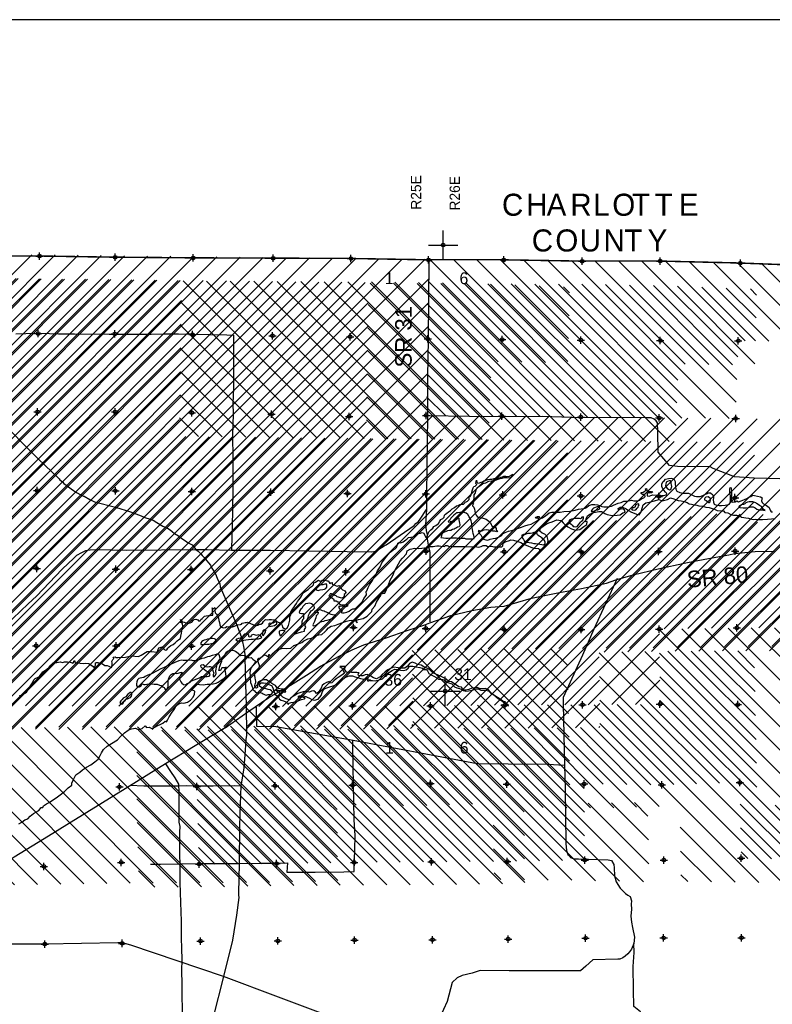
# Model space of a CAD drawing. Extents: x 117150 to 394350, y 704317 to 934578.
# Tile 10 of 12: x 223662 to 274825, y 835396 to 902317. Entities that reach past the tile are written whole.
import ezdxf

# ---------------------------------------------------------------- set-up
doc = ezdxf.new("R2010")
doc.units = 0
doc.header["$LTSCALE"] = 2000
doc.header["$PDMODE"] = 34
doc.header["$PDSIZE"] = 250
doc.linetypes.add('PHANTOM', pattern=[0])
doc.layers.get('0').update_dxf_attribs({"linetype": 'CONTINUOUS'})
for name, color, linetype in [('52', 2, 'CONTINUOUS'), ('BORDER', 1, 'CONTINUOUS'), ('CONMAP87', 6, 'CONTINUOUS'), ('CONMAP88', 3, 'CONTINUOUS'), ('COUNTY', 15, 'PHANTOM'), ('ROADS', 9, 'CONTINUOUS'), ('SEC', 2, 'CONTINUOUS'), ('TEXT', 7, 'CONTINUOUS'), ('WATER', 4, 'CONTINUOUS')]:
    doc.layers.add(name, color=color, linetype=linetype)

# ---------------------------------------------------------------- blocks, each defined once
blk = doc.blocks.new('TICK')
at = {"color": 0}
for points in [[(500, 0), (500, 1000)], [(0, 500), (1000, 500)]]:
    blk.add_lwpolyline(points, dxfattribs=at)
blk.add_point((500, 500), dxfattribs=at)
blk = doc.blocks.new('*X')
at = {"color": 0}
for p, q in [((197908, 854987), (229211, 886290)), ((197910, 835897), (248081, 886068)), ((197920, 856590), (227638, 886308)), ((197931, 858192), (226066, 886327)), ((197943, 859794), (224493, 886345)), ((197975, 837553), (246508, 886087)), ((197995, 853483), (230783, 886271)), ((198040, 839209), (244936, 886105)), ((198105, 840865), (243363, 886123)), ((198115, 852012), (232356, 886253)), ((198170, 842521), (241791, 886142)), ((198226, 844168), (240218, 886160)), ((198234, 850540), (233928, 886234)), ((198265, 845798), (238646, 886179)), ((198303, 847427), (237073, 886197)), ((198342, 849057), (235501, 886216)), ((209194, 845590), (249653, 886050)), ((216510, 851315), (251226, 886031)), ((262255, 875303), (251565, 885993)), ((263863, 875286), (253164, 885985)), ((265470, 875270), (254764, 885976)), ((267077, 875254), (256364, 885967)), ((268680, 875242), (257964, 885958)), ((270282, 875231), (259564, 885949)), ((271885, 875219), (261163, 885941)), ((272372, 876323), (262763, 885932)), ((272424, 877862), (264363, 885923)), ((272477, 879400), (265963, 885914)), ((272981, 880486), (267569, 885898)), ((274592, 880467), (269200, 885859)), ((276202, 880448), (270830, 885820)), ((277725, 880515), (272460, 885781)), ((277762, 882070), (274110, 885722)), ((277798, 883625), (275764, 885659)), ((277835, 885179), (277417, 885597)), ((222466, 855680), (251458, 884672)), ((260646, 875321), (251431, 884536)), ((224053, 855677), (251434, 883057)), ((259036, 875340), (251418, 882958)), ((225641, 855673), (251410, 881442)), ((257426, 875359), (251404, 881381)), ((227228, 855669), (251382, 879823)), ((255817, 875377), (251381, 879813)), ((228815, 855666), (251349, 878199)), ((254209, 875394), (251350, 878253)), ((252602, 875410), (251319, 876693)), ((230403, 855662), (251317, 876576)), ((231990, 855658), (251751, 875419)), ((233577, 855655), (253326, 875403)), ((235165, 855651), (254900, 875386)), ((236752, 855647), (256475, 875370)), ((238339, 855644), (258047, 875352)), ((239927, 855640), (259620, 875333)), ((241519, 855641), (261192, 875315)), ((243125, 855656), (262766, 875298)), ((244730, 855670), (264341, 875282)), ((246335, 855684), (265916, 875265)), ((247925, 855683), (267492, 875250)), ((249515, 855682), (269072, 875239)), ((251105, 855681), (270652, 875228)), ((252710, 855695), (272231, 875217)), ((254321, 855716), (273804, 875199)), ((255933, 855736), (275377, 875180)), ((257534, 855746), (276949, 875162)), ((259127, 855748), (277685, 874307)), ((260719, 855749), (277684, 872714)), ((267466, 860905), (277683, 871122)), ((277106, 861000), (286091, 869985)), ((278709, 861011), (287851, 870154)), ((280314, 861026), (289434, 870146)), ((281920, 861040), (290998, 870118)), ((283528, 861057), (292561, 870090)), ((285140, 861079), (294137, 870075)), ((286753, 861100), (295729, 870076)), ((288365, 861121), (297321, 870078)), ((289972, 861138), (298912, 870077)), ((291580, 861154), (300466, 870040)), ((269081, 860930), (277891, 869739)), ((270697, 860954), (279463, 869721)), ((272312, 860979), (281035, 869702)), ((273911, 860987), (282607, 869683)), ((275509, 860993), (284331, 869816)), ((282851, 845161), (267143, 860869)), ((277863, 851740), (268679, 860924)), ((277833, 853361), (270247, 860947)), ((277803, 854982), (271814, 860971)), ((277772, 856604), (273392, 860985)), ((277739, 858228), (274976, 860991)), ((277706, 859852), (276560, 860998)), ((262314, 855753), (267146, 860585)), ((281228, 845193), (267158, 859263)), ((263917, 855765), (267160, 859009)), ((265519, 855777), (267175, 857432)), ((279605, 845225), (267173, 857657)), ((277982, 845257), (267188, 856051)), ((246376, 845043), (235822, 855598)), ((247956, 845055), (237401, 855610)), ((249535, 845066), (238980, 855622)), ((251114, 845078), (240559, 855634)), ((252697, 845086), (242136, 855647)), ((254281, 845093), (243713, 855661)), ((255865, 845100), (245290, 855676)), ((257441, 845116), (246872, 855684)), ((259003, 845144), (248464, 855683)), ((260565, 845173), (250056, 855682)), ((262080, 845249), (251648, 855682)), ((262066, 846855), (253219, 855702)), ((262051, 848460), (254789, 855722)), ((262036, 850066), (256360, 855742)), ((263331, 850362), (257946, 855747)), ((264944, 850341), (259536, 855748)), ((266556, 850319), (261125, 855750)), ((268133, 850333), (262710, 855756)), ((269679, 850378), (264289, 855768)), ((271225, 850424), (265869, 855779)), ((267122, 855789), (267190, 855856)), ((244809, 845019), (235699, 854129)), ((243242, 844995), (235702, 852535)), ((241675, 844971), (235706, 850941)), ((283216, 846387), (279102, 850501)), ((283190, 848004), (280674, 850520)), ((283163, 849622), (282246, 850539)), ((240100, 844955), (235732, 849324)), ((276372, 845276), (272641, 849007)), ((238520, 844944), (235777, 847687)), ((274762, 845295), (272669, 847388)), ((236941, 844932), (235823, 846050)), ((273152, 845314), (272698, 845769))]:
    blk.add_line(p, q, dxfattribs=at)

msp = doc.modelspace()

# ---------------------------------------------------------------- linework, layer by layer
at = {"layer": 'BORDER', "color": 0}
msp.add_lwpolyline([(117150, 704317), (394350, 704317), (394350, 902317), (117150, 902317)], close=True, dxfattribs=at)
at = {"layer": 'COUNTY', "color": 0, "const_width": 100}
msp.add_lwpolyline([(277594, 885590), (272402, 885786), (266950, 885917), (261647, 885912), (256329, 886000), (251194, 886003), (245934, 886091), (240641, 886112), (235204, 886133), (229902, 886179), (224751, 886258), (219114, 886255)], dxfattribs=at)
at = {"layer": 'ROADS', "color": 0}
for points in [[(251483, 885978), (251426, 880574), (251374, 878070), (251389, 876729), (251387, 875388), (251314, 870093), (251306, 869037), (251257, 867990), (251296, 867596), (251361, 867311), (251343, 867152), (251463, 866489), (251529, 866229), (251536, 866086), (251543, 865860), (251551, 861386)], [(223406, 880970), (224084, 880999), (225073, 881008), (226296, 880958), (227377, 880975), (229740, 880940), (230193, 880937), (231408, 880953), (232598, 880953), (233436, 880955), (234458, 880956), (235480, 880948), (237743, 880907), (238203, 880886), (238197, 879981), (238193, 877292), (238144, 876236), (238172, 875532), (238136, 874058), (238158, 872524), (238148, 872281), (238159, 870287), (238133, 869063), (238115, 867832), (238094, 867187), (238071, 866307)], [(276217, 871078), (273586, 871156), (272246, 871242), (270809, 871814), (270609, 871916), (268380, 871941), (267836, 872021), (267072, 872923), (267041, 874298), (267012, 874909), (266921, 875061), (266804, 875171), (266595, 875256), (266310, 875258), (265439, 875290), (261861, 875267), (259189, 875345), (256499, 875324), (254228, 875349), (251387, 875388)], [(222152, 875237), (224896, 872501), (226344, 871108), (226385, 871049), (226477, 870973), (226577, 870905), (226669, 870804), (227318, 870322), (227535, 870178), (227811, 870025), (227994, 869931), (228053, 869922), (228428, 869702), (228754, 869557), (230176, 869194), (231196, 868868), (231555, 868723), (231923, 868603), (232173, 868493), (232532, 868364), (232725, 868296), (232992, 868135), (233384, 867905), (233718, 867752), (233893, 867642), (234018, 867524), (234193, 867405), (234468, 867244), (234693, 867049), (234935, 866897), (235110, 866753), (235377, 866625), (235626, 866297), (235784, 866187), (235976, 866018), (236075, 865908), (236192, 865765), (236283, 865647), (236391, 865529), (236499, 865394), (236623, 865242), (236689, 865116), (236764, 864964), (236946, 864695), (237020, 864552), (237119, 864300), (237259, 864005), (237299, 863771), (238436, 861114), (238740, 860333), (238789, 860148), (238902, 859611), (238975, 859166), (238973, 858957), (239010, 857164), (239038, 856460), (239058, 855672), (239054, 855169), (239072, 854272), (239076, 853686), (239041, 853393), (238993, 852673), (238900, 851450), (238690, 850237), (238618, 848352), (238603, 847439), (238584, 844975), (238544, 842948), (238543, 842814), (238550, 842663), (238407, 841457), (238118, 839759), (237513, 837291), (236814, 834515)], [(221617, 860129), (224233, 862615), (224815, 863130), (226555, 864977), (227332, 865725), (227551, 865917), (227888, 866107), (228165, 866230), (228459, 866278), (228828, 866309), (230956, 866268), (235626, 866297), (236411, 866303), (238070, 866257), (240718, 866254), (245921, 866165), (247605, 866152), (247840, 866184), (248076, 866333), (248371, 866507), (248564, 866631), (250476, 867932), (250603, 868065), (250780, 868207), (250890, 868365), (251306, 869037)], [(237622, 854183), (239166, 855265), (240609, 856258), (241881, 856976), (243170, 857761), (244114, 858373), (245386, 859049), (246253, 859494), (247053, 859839), (248574, 860303), (249995, 860802), (251206, 861185), (251542, 861333), (252980, 861831), (254408, 862154), (255684, 862394), (256598, 862461), (258456, 862990), (260362, 863384), (261848, 863655), (263544, 864017), (264192, 864246), (265377, 864588), (267065, 864984), (268947, 865411), (270231, 865651), (271868, 865955), (272255, 866027), (273656, 866183), (274947, 866188)], [(264269, 864348), (262683, 860890), (261932, 859119), (260612, 856247), (260600, 855803), (260703, 851654), (260741, 850045), (260797, 846325), (260844, 845855), (260934, 845578), (261009, 845502), (261117, 845375), (261326, 845282), (261661, 845279), (263663, 845214), (263897, 845170), (264054, 844892), (264078, 844683), (264107, 844138), (264221, 843726), (264486, 843280), (264852, 842934), (264994, 842816), (265161, 842714), (265242, 842437), (265241, 842202), (265246, 841867), (265209, 841381), (265256, 840970), (265321, 840610), (265450, 839963), (265413, 839536), (265259, 839144), (265116, 838952), (265006, 838836), (264820, 838678), (264668, 838545), (264450, 838454), (264324, 838455), (262631, 838409), (262159, 837994), (261796, 837678), (256928, 837681), (254959, 837688), (254421, 837524), (253733, 837345), (253397, 837197), (253051, 836881), (252714, 835576), (252228, 834499)], [(239735, 855600), (239750, 854292), (241065, 854274), (246321, 853355), (251625, 852360), (254763, 851766), (256858, 851734), (259564, 851722), (260703, 851654)], [(237622, 854183), (235585, 852966), (233565, 851733), (231116, 850226), (225316, 846641), (223287, 845391), (221561, 844264), (220072, 843395), (217041, 841524), (216326, 841043), (215770, 840754), (215451, 840564), (214869, 840166), (214735, 840100)], [(232550, 844913), (232558, 844913), (233229, 844924), (234553, 844940), (235885, 844972), (238583, 844969), (240033, 845000), (241114, 844984), (241860, 845012), (241830, 844383), (243163, 844382), (243758, 844386), (245702, 844397), (246406, 844433), (246442, 845933), (246457, 846855), (246390, 847953), (246382, 849143), (246349, 850291), (246325, 851607), (246318, 852923), (246312, 853308)], [(233565, 851733), (233912, 851229), (234219, 850783), (234450, 850362), (234458, 850253), (234480, 849918), (234471, 849734), (234473, 848896), (234486, 848460), (234473, 847781), (234538, 847479), (234518, 847085), (234524, 846784), (234524, 845543), (234553, 844948), (234543, 843675), (234600, 842325), (234641, 841051), (234632, 840959), (234631, 839710), (234654, 839392), (234679, 838235), (234668, 837867), (234684, 836593), (234710, 834447)], [(231165, 850293), (232103, 850254), (232489, 850251), (233293, 850245), (234458, 850236), (235028, 850257), (235773, 850252), (236804, 850244), (238254, 850259), (238681, 850239)], [(245084, 834470), (244800, 834598), (244524, 834667), (241248, 835881), (237513, 837291), (231228, 839408), (230651, 839571), (230341, 839565), (225405, 839493), (222791, 839495), (220177, 839481), (218911, 839441), (218911, 839441), (217219, 839445), (216196, 839402), (215258, 839401), (214839, 839395)], [(266978, 817549), (267008, 818736), (267080, 820578), (266993, 821233), (266813, 824024), (266359, 829332), (266295, 830559), (265887, 834564), (265864, 834891), (265414, 835238), (265389, 836378), (265368, 837970), (265442, 838916), (265413, 839536)]]:
    msp.add_lwpolyline(points, dxfattribs=at)
at = {"layer": 'SEC', "color": 0}
for p in [(225001, 886249), (230152, 886170), (235454, 886124), (240890, 886102), (246184, 886082), (251444, 885994), (256579, 885991), (261897, 885903), (267199, 885907), (272652, 885777), (224922, 880980), (230132, 880960), (235409, 880914), (240845, 880834), (246121, 880763), (251398, 880625), (256457, 880572), (261809, 880543), (267212, 880513), (272514, 880492), (224876, 875662), (230161, 875658), (235371, 875604), (240790, 875515), (246058, 875352), (251294, 875424), (256445, 875370), (261805, 875307), (267141, 875253), (272334, 875216), (224855, 870309), (230165, 870297), (235367, 870251), (240744, 870197), (245946, 870118), (251281, 870088), (256508, 870018), (261809, 869947), (267111, 869917), (272288, 869830), (251302, 866189), (256589, 866152), (261842, 866140), (267087, 866162), (272291, 866201), (224817, 865024), (230203, 864961), (235329, 864949), (240690, 864861), (245841, 864799), (246348, 861013), (251266, 860944), (256586, 860874), (261830, 860862), (267143, 860900), (272422, 860981), (224780, 859764), (230225, 859759), (235334, 859739), (246285, 855685), (251589, 855681), (256658, 855746), (261928, 855751), (267190, 855789), (272485, 855769), (241065, 855637), (251586, 850402), (256788, 850366), (262033, 850379), (267320, 850309), (272616, 850464), (230437, 850174), (235707, 850204), (241019, 850250), (246281, 850289), (230568, 845045), (241116, 844963), (246395, 845043), (251649, 845082), (256810, 845104), (262081, 845201), (267443, 845197), (272705, 845320), (225305, 844772), (235855, 844924), (235952, 839696), (241205, 839709), (246425, 839765), (251729, 839786), (256874, 839825), (262136, 839897), (267439, 839910), (272735, 839915), (225377, 839493), (230631, 839540)]:
    msp.add_point(p, dxfattribs=at)
at = {"layer": 'WATER', "color": 0}
for points in [[(233364, 859703), (233414, 859611), (233488, 859518), (233597, 859467), (233664, 859492), (233732, 859600), (233816, 859700), (233926, 859791), (234093, 859841), (234237, 859974), (234372, 860107), (234481, 860181), (234590, 860264), (234616, 860423), (234668, 860624), (234694, 860791), (234737, 860992), (234755, 861126), (234739, 861235), (234714, 861310), (234664, 861327), (234572, 861336), (234573, 861420), (234631, 861420), (234607, 861470), (234599, 861546), (234698, 861386), (234840, 861360), (234966, 861334), (235066, 861308), (235150, 861307), (235251, 861324), (235360, 861373), (235452, 861473), (235528, 861539), (235637, 861572), (235763, 861538), (235821, 861462), (235921, 861470), (235981, 861553), (236073, 861628), (236149, 861711), (236233, 861778), (236334, 861810), (236493, 861826), (236602, 861825), (236669, 861842), (236786, 861849), (236787, 861933), (236771, 862076), (236764, 862176), (236764, 862260), (236756, 862352), (236823, 862276), (236932, 862376), (236957, 862309), (236931, 862192), (236955, 862007), (237030, 861915), (237104, 861797), (237179, 861637), (237203, 861478), (237244, 861352), (237276, 861193), (237309, 861084), (237292, 860992), (237409, 861033), (237501, 860990), (237644, 861015), (237753, 861064), (237937, 861046), (238121, 861053), (238255, 861086), (238365, 861152), (238499, 861185), (238675, 861209), (238734, 861234), (238776, 861309), (238893, 861333), (238994, 861349), (239086, 861348), (239145, 861373), (239253, 861314), (239362, 861271), (239504, 861220), (239612, 861161), (239755, 861143), (239855, 861176), (239939, 861226), (240065, 861233), (240158, 861291), (240226, 861425), (240293, 861483), (240369, 861541), (240494, 861532), (240620, 861539), (240771, 861547), (240913, 861537), (241038, 861528), (241096, 861427), (241230, 861376), (241372, 861317), (241464, 861241), (241497, 861148), (241538, 861039), (241613, 860963), (241729, 860904), (241847, 860995), (241932, 861145), (241992, 861313), (242018, 861497), (242036, 861622), (242036, 861748), (242087, 861865), (242096, 861940), (242089, 862082), (242182, 862232), (242292, 862357), (242368, 862482), (242478, 862641), (242554, 862774), (242664, 862916), (242765, 863066), (242833, 863183), (242935, 863366), (243095, 863483), (243271, 863599), (243440, 863757), (243574, 863839), (243642, 863914), (243651, 864032), (243760, 864098), (243853, 864156), (243971, 864222), (244037, 864171), (244129, 864154), (244213, 864220), (244414, 864219), (244556, 864185), (244665, 864167), (244690, 864058), (244748, 863999), (244823, 864032), (244899, 864057), (244898, 863956), (245015, 863905), (245074, 863880), (245166, 863846), (245241, 863812), (245375, 863853), (245467, 863768), (245533, 863626), (245599, 863566), (245666, 863533), (245775, 863498), (245824, 863389), (245807, 863314), (245723, 863256), (245714, 863147), (245646, 863047), (245554, 863006), (245462, 863023), (245328, 863066), (245253, 863100), (245186, 863150), (245119, 863184), (245019, 863227), (244910, 863261), (244861, 863303), (244768, 863287), (244726, 863195), (244675, 863137), (244767, 863086), (244884, 863018), (244984, 862951), (245008, 862884), (245025, 862817), (245184, 862816), (245292, 862756), (245334, 862764), (245351, 862697), (245400, 862605), (245475, 862579), (245551, 862553), (245693, 862544), (245802, 862560), (245869, 862560), (245919, 862568), (245978, 862526), (245935, 862450), (245826, 862409), (245659, 862436), (245567, 862453), (245449, 862445), (245382, 862454), (245357, 862429), (245365, 862345), (245415, 862261), (245473, 862202), (245531, 862177), (245581, 862126), (245548, 862085), (245522, 862034), (245614, 861992), (245731, 862000), (245891, 862040), (246050, 862123), (246168, 862198), (246302, 862272), (246436, 862280), (246554, 862363), (246664, 862471), (246832, 862629), (246959, 862779), (247052, 862979), (247137, 863096), (247247, 863221), (247215, 863455), (247265, 863497), (247351, 863731), (247452, 863914), (247638, 864198), (247732, 864381), (247892, 864632), (247978, 864866), (248164, 865124), (248274, 865399), (248452, 865641), (248629, 865866), (248840, 866116), (249025, 866265), (249185, 866357), (249286, 866440), (249346, 866640), (249372, 866741), (249464, 866782), (249581, 866756), (249741, 866830), (249918, 866955), (249977, 867013), (250086, 867121), (250254, 867153), (250413, 867177), (250573, 867269), (250657, 867360), (250699, 867418), (250767, 867426), (250900, 867417), (251018, 867458), (251127, 867424), (251209, 867256), (251242, 867164), (251317, 867121), (251377, 867230), (251402, 867338), (251471, 867514), (251622, 867647), (251757, 867755), (251816, 867863), (251959, 867938), (252127, 868079), (252221, 868237), (252288, 868337), (252431, 868404), (252516, 868512), (252550, 868646), (252617, 868704), (252710, 868770), (252819, 868878), (252937, 868953), (253072, 869069), (253215, 869152), (253350, 869268), (253467, 869309), (253593, 869367), (253736, 869400), (253836, 869382), (253929, 869474), (253937, 869516), (254021, 869557), (254114, 869598), (254207, 869698), (254207, 869790), (254149, 869858), (254275, 869899), (254343, 870024), (254403, 870199), (254445, 870358), (254488, 870509), (254531, 870584), (254615, 870617), (254674, 870658), (254733, 870716), (254674, 870800), (254700, 870918), (254709, 871010), (254742, 870875), (254809, 870825), (254926, 870849), (255035, 870873), (255119, 870906), (255203, 870964), (255329, 871006), (255488, 871055), (255614, 871079), (255765, 871095), (255924, 871136), (256109, 871151), (256251, 871167), (256377, 871225), (256478, 871249), (256570, 871299), (256713, 871298), (256863, 871263), (256964, 871296), (257040, 871338), (257157, 871429), (257089, 871228), (256955, 871146), (256804, 871180), (256662, 871181), (256570, 871190), (256435, 871141), (256293, 871108), (256158, 871059), (255949, 870985), (255731, 870944), (255521, 870937), (255319, 870821), (255143, 870764), (255009, 870664), (254874, 870573), (254739, 870473), (254663, 870332), (254620, 870156), (254535, 870014), (254543, 869872), (254534, 869755), (254482, 869613), (254465, 869521), (254515, 869453), (254456, 869395), (254438, 869286), (254530, 869185), (254579, 869051), (254603, 868917), (254628, 868774), (254685, 868631), (254768, 868547), (254869, 868488), (255011, 868453), (255094, 868461), (255379, 868359), (255562, 868240), (255662, 868131), (255720, 868013), (255761, 867921), (255878, 867845), (256011, 867802), (256053, 867735), (256044, 867668), (256085, 867617), (256135, 867575), (256102, 867517), (255951, 867551), (255809, 867544), (255666, 867578), (255533, 867621), (255374, 867639), (255223, 867623), (255147, 867590), (255072, 867549), (254996, 867549), (254921, 867566), (254879, 867609), (254821, 867567), (254912, 867391), (255020, 867298), (255111, 867130), (255202, 867003), (255344, 866969), (255486, 866951), (255638, 867001), (255839, 867049), (256032, 867082), (256216, 867156), (256401, 867247), (256536, 867388), (256662, 867471), (256897, 867562), (257124, 867610), (257359, 867701), (257577, 867758), (257770, 867832), (258005, 867906), (258232, 867980), (258433, 868037), (258601, 868112), (258752, 868203), (258870, 868269), (258937, 868335), (258930, 868428), (258838, 868428), (258737, 868446), (258771, 868512), (258872, 868562), (258981, 868553), (258988, 868452), (259013, 868410), (259089, 868410), (259198, 868459), (259332, 868551), (259526, 868692), (259661, 868800), (259845, 868840), (260138, 868855), (260406, 868853), (260649, 868885), (261060, 868924), (261429, 868989), (261655, 869038), (261823, 869062), (261982, 869094), (262100, 869110), (262201, 869168), (262352, 869309), (262545, 869367), (262771, 869365), (262939, 869339), (263072, 869305), (263231, 869228), (263365, 869202), (263557, 869218), (263700, 869217), (263884, 869249), (264019, 869315), (264178, 869389), (264346, 869455), (264539, 869513), (264732, 869587), (264942, 869602), (265160, 869634), (265244, 869659), (265419, 869607), (265629, 869623), (265805, 869663), (265956, 869771), (266091, 869829), (266192, 869904), (266159, 870038), (266092, 870055), (266000, 870047), (265900, 870107), (265917, 870182), (266051, 870198), (266169, 870264), (266228, 870331), (266212, 870423), (266279, 870456), (266303, 870347), (266303, 870288), (266378, 870246), (266487, 870245), (266604, 870261), (266704, 870219), (266604, 870161), (266461, 870145), (266394, 870154), (266319, 870129), (266310, 870029), (266326, 869945), (266451, 869935), (266561, 869985), (266712, 870017), (267021, 869990), (267172, 869964), (267297, 869972), (267448, 869987), (267608, 870020), (267658, 870120), (267567, 870204), (267459, 870331), (267384, 870423), (267310, 870583), (267319, 870759), (267387, 870901), (267463, 870976), (267573, 871092), (267757, 871141), (267958, 871148), (268126, 871105), (268225, 870920), (268224, 870744), (268239, 870577), (268263, 870418), (268329, 870275), (268538, 870181), (268764, 870146), (268890, 870137), (269132, 870135), (269316, 870042), (269525, 869924), (269675, 869914), (269910, 869904), (270103, 869987), (270246, 870044), (270397, 870119), (270473, 870168), (270615, 870151), (270781, 870024), (270823, 869923), (270822, 869814), (270796, 869689), (270828, 869530), (270869, 869395), (271020, 869327), (271204, 869309), (271380, 869308), (271623, 869315), (271841, 869356), (271942, 869422), (271985, 869614), (271987, 869932), (271947, 870234), (271940, 870418), (271957, 870527), (272024, 870510), (272056, 870233), (272054, 869982), (272061, 869790), (272052, 869639), (272076, 869555), (272143, 869521), (272294, 869554), (272403, 869611), (272520, 869552), (272705, 869609), (272940, 869700), (273100, 869783), (273234, 869857), (273360, 869915), (273503, 870006), (273620, 869989), (273812, 869937), (274021, 869885), (274130, 869809), (274121, 869726), (274095, 869609), (274128, 869500), (274236, 869415), (274419, 869288), (274603, 869153), (274677, 868985), (274743, 868876), (274835, 868875)], [(223608, 847667), (223801, 847766), (224003, 847933), (224213, 848007), (224365, 848190), (224592, 848365), (224961, 848580), (225130, 848772), (225239, 848771), (225273, 848897), (225475, 849030), (225676, 849112), (225903, 849270), (226147, 849419), (226407, 849636), (226702, 849869), (226946, 850110), (227198, 850301), (227199, 850427), (227292, 850636), (227478, 850986), (227747, 851169), (227941, 851335), (228193, 851510), (228487, 851676), (228773, 851875), (229008, 852058), (229127, 852300), (229220, 852484), (229364, 852717), (229616, 852934), (229910, 853116), (230305, 853374), (230524, 853590), (230777, 853848), (231029, 854031), (231255, 854122), (231532, 854154), (231716, 854078), (231992, 854135), (232203, 854326), (232286, 854209), (232462, 854233), (232654, 854139), (232889, 854264), (233057, 854338), (233216, 854404), (233401, 854495), (233553, 854637), (233636, 854595), (233720, 854711), (233830, 854937), (234025, 855254), (234177, 855454), (234287, 855646), (234489, 855829), (234673, 855895), (234815, 855861), (235067, 855943), (235277, 856076), (235462, 856267), (235547, 856476), (235573, 856677), (235465, 856720), (235348, 856762), (235357, 856904), (235702, 857154), (235877, 857136), (236129, 857118), (236413, 857158), (236598, 857157), (236816, 857189), (237008, 857230), (237151, 857296), (237361, 857438), (237563, 857570), (237706, 857704), (237657, 858005), (237608, 858156), (237693, 858315), (237617, 858274), (237408, 858275), (237315, 858074), (237197, 858075), (237274, 858351), (237326, 858568), (237410, 858727), (237386, 858827), (237478, 858936), (237613, 859111), (237639, 859195), (237698, 859320), (237824, 859428), (237992, 859452), (238151, 859460), (238327, 859400), (238518, 859257), (238685, 859105), (238794, 859121), (238953, 859103), (239145, 859035), (239237, 858934), (239396, 858975), (239504, 858858), (239621, 858756), (239705, 858723), (239603, 858547), (239502, 858431), (239392, 858289), (239324, 858088), (239307, 857921), (239322, 857745), (239338, 857577), (239362, 857276), (239411, 857116), (239456, 856964), (239522, 856797), (239622, 856696), (239689, 856604), (239847, 856577), (239931, 856577), (240040, 856593), (240149, 856533), (240224, 856491), (240349, 856440), (240424, 856414), (240559, 856455), (240701, 856454), (240835, 856529), (240845, 856638), (240786, 856713), (240686, 856764), (240553, 856799), (240427, 856841), (240268, 856868), (240110, 856927), (239984, 857004), (239968, 857104), (240011, 857171), (240078, 857237), (240229, 857245), (240388, 857227), (240588, 857125), (240772, 857057), (240863, 856914), (240912, 856754), (240978, 856570), (241036, 856460), (241144, 856376), (241252, 856266), (241335, 856132), (241444, 856072), (241598, 856022), (241757, 855948), (241874, 855863), (241924, 855771), (241991, 855871), (242126, 855912), (242276, 855937), (242436, 855944), (242629, 856035), (242822, 856109), (243031, 856167), (243065, 856225), (242931, 856260), (242739, 856277), (242563, 856278), (242656, 856362), (242748, 856369), (242932, 856368), (243116, 856317), (243199, 856266), (243358, 856199), (243517, 856122), (243701, 856063), (243952, 856137), (244163, 856378), (244231, 856579), (244308, 856788), (244474, 856891), (244476, 856879), (244744, 856970), (245046, 857068), (245222, 857160), (245399, 857293), (245576, 857459), (245769, 857600), (246063, 857716), (246289, 857715), (246473, 857655), (246615, 857604), (246841, 857544), (247050, 857501), (247217, 857509), (247251, 857600), (247326, 857533), (247309, 857374), (247409, 857374), (247435, 857465), (247476, 857415), (247652, 857397), (247819, 857388), (248088, 857445), (248322, 857511), (248491, 857686), (248626, 857852), (248811, 857977), (248987, 858093), (249172, 858176), (249364, 858141), (249557, 858115), (249774, 858089), (249942, 858138), (250068, 858246), (250161, 858371), (250395, 858370), (250613, 858335), (250856, 858292), (251014, 858233), (251089, 858157), (251307, 858156), (251382, 858055), (251481, 857878), (251715, 857743), (251940, 857625), (252149, 857498), (252400, 857463), (252592, 857395), (252701, 857294), (252826, 857251), (253035, 857183), (253226, 856973), (253385, 856897), (253569, 856870), (253711, 856803), (253836, 856735), (253987, 856684), (254179, 856708), (254414, 856757), (254666, 856831), (254833, 856847), (255000, 856754), (255143, 856736), (255327, 856752), (255528, 856700), (255669, 856566), (255903, 856422), (256194, 856178), (256420, 856034), (256653, 855865), (256895, 855680), (256779, 855831), (256603, 855941), (256328, 856127), (255961, 856355), (255744, 856532), (255528, 856759), (255327, 856852), (254992, 856829), (254750, 856922), (254398, 856891), (254188, 856800), (253987, 856742), (253803, 856744), (253695, 856945), (253519, 856971), (253361, 857089), (253177, 857199), (253011, 857317), (252826, 857327), (252643, 857487), (252401, 857631), (252117, 857758), (251758, 857927), (251575, 858104), (251416, 858214), (251207, 858290), (250957, 858442), (250698, 858502), (250547, 858579), (250347, 858647), (250162, 858556), (250036, 858389), (249850, 858239), (249616, 858232), (249382, 858259), (249089, 858302), (248871, 858211), (248694, 858128), (248518, 858004), (248307, 857812), (248164, 857646), (247921, 857513), (247703, 857581), (247536, 857699), (247286, 857818), (247143, 857794), (246992, 857728), (246842, 857720), (246691, 857754), (246666, 857838), (246742, 857930), (246583, 857939), (246433, 857957), (246223, 857958), (245880, 857977), (245739, 858170), (245807, 858354), (245430, 858356), (245588, 858238), (245679, 858011), (245746, 857902), (245561, 857777), (245317, 857603), (245166, 857520), (245023, 857387), (244871, 857254), (244729, 857213), (244729, 857347), (244520, 857272), (244360, 857173), (244217, 857073), (244166, 856881), (244073, 856747), (243946, 856580), (243829, 856531), (243779, 856607), (243662, 856699), (243503, 856675), (243369, 856609), (243210, 856635), (243026, 856653), (242766, 856587), (242581, 856521), (242329, 856363), (242119, 856256), (241984, 856097), (241767, 856149), (241541, 856276), (241383, 856436), (241292, 856578), (241200, 856629), (241084, 856739), (241050, 856789), (241172, 856778), (241239, 856744), (241348, 856735), (241423, 856726), (241515, 856700), (241557, 856666), (241648, 856615), (241758, 856640), (241724, 856699), (241675, 856774), (241566, 856817), (241432, 856818), (241348, 856835), (241248, 856853), (241140, 856937), (241057, 857055), (240965, 857106), (240873, 857148), (240798, 857191), (240723, 857292), (240648, 857334), (240531, 857377), (240431, 857444), (240364, 857445), (240289, 857445), (240197, 857421), (240088, 857405), (239894, 857323), (239827, 857231), (239843, 857139), (239834, 857038), (239834, 856988), (239825, 856921), (239766, 856879), (239682, 856914), (239658, 856989), (239658, 857064), (239676, 857165), (239718, 857265), (239719, 857357), (239686, 857450), (239665, 857592), (239640, 857735), (239591, 857911), (239692, 857994), (239869, 858102), (239945, 858219), (239971, 858428), (239896, 858604), (239856, 858839), (239923, 858931), (240041, 858955), (240167, 859055), (240310, 859138), (240385, 859121), (240452, 859078), (240577, 859011), (240595, 859170), (240645, 859178), (240677, 859002), (240804, 859160), (240888, 859269), (241057, 859418), (241292, 859543), (241552, 859591), (241819, 859573), (242087, 859597), (242298, 859772), (242625, 859904), (242843, 859978), (242970, 860111), (243247, 860235), (243490, 860292), (243649, 860342), (243750, 860450), (244002, 860507), (244194, 860523), (244413, 860706), (244514, 860831), (244657, 860981), (244834, 861089), (245077, 861138), (245320, 861229), (245622, 861336), (245874, 861426), (246059, 861476), (246251, 861500), (246368, 861457), (246435, 861499), (246610, 861322), (246553, 861515), (246704, 861539), (247022, 861629), (247283, 861779), (247603, 862087), (247629, 862254), (247806, 862454), (247908, 862721), (248102, 863030), (248212, 863180), (248237, 863289), (248330, 863322), (248480, 863346), (248607, 863580), (248726, 863914), (248845, 864223), (249023, 864549), (249150, 864825), (249286, 865075), (249404, 865326), (249531, 865534), (249683, 865726), (249961, 866009), (250012, 866218), (250205, 866334), (250532, 866400), (250758, 866373), (251001, 866405), (251152, 866421), (251227, 866337), (251311, 866454), (251462, 866512), (251596, 866511), (251764, 866510), (251873, 866526), (252015, 866567), (252174, 866566), (252291, 866540), (252551, 866522), (252618, 866581), (252719, 866580), (252810, 866529), (253020, 866511), (253237, 866510), (253430, 866509), (253648, 866508), (253949, 866506), (254351, 866487), (254636, 866502), (254862, 866476), (255029, 866517), (255172, 866583), (255381, 866582), (255473, 866514), (255733, 866538), (255883, 866487), (256185, 866485), (256444, 866484), (256495, 866559), (256538, 866743), (256672, 866826), (256966, 866916), (257058, 866966), (257234, 866940), (257451, 866872), (257719, 866778), (257919, 866660), (258195, 866550), (258412, 866465), (258621, 866388), (258964, 866369), (259005, 866260), (259165, 866352), (259358, 866468), (259543, 866651), (259587, 866910), (259530, 867187), (259355, 867347), (259188, 867423), (259021, 867558), (259072, 867750), (259257, 867883), (259451, 868033), (259644, 868116), (259870, 868198), (260172, 868322), (260323, 868296), (260473, 868279), (260607, 868127), (260748, 867984), (260932, 867841), (261174, 867722), (261441, 867628), (261743, 867660), (262003, 867860), (262214, 868001), (262240, 868202), (262122, 868177), (262174, 868395), (262267, 868595), (262427, 868712), (262687, 868827), (263031, 868901), (263215, 868883), (263440, 868765), (263607, 868680), (263833, 868637), (264042, 868611), (264277, 868634), (264487, 868675), (264655, 868791), (264831, 868841), (264773, 868992), (264656, 869068), (264522, 869043), (264371, 869002), (264347, 869103), (264489, 869186), (264640, 869185), (264891, 869066), (265058, 868957), (265250, 868855), (265425, 868770), (265592, 868702), (265784, 868668), (265903, 868860), (265979, 869111), (266056, 869353), (266224, 869469), (266451, 869535), (266811, 869608), (267105, 869699), (267341, 869608), (267509, 869658), (267710, 869715), (267912, 869814), (268121, 869746), (268246, 869703), (268430, 869644), (268639, 869617), (268832, 869574), (269032, 869506), (269166, 869413), (269333, 869378), (269509, 869352), (269701, 869318), (269835, 869283), (270103, 869248), (270295, 869180), (270538, 869153), (270730, 869094), (270898, 869051), (271073, 868949), (271316, 868931), (271517, 868938), (271600, 868829), (271793, 868794), (272001, 868684), (272194, 868641), (272420, 868631), (272612, 868605), (272737, 868512), (272880, 868486), (273030, 868460), (273198, 868442), (273348, 868391), (273524, 868356), (273700, 868372), (273892, 868345), (274152, 868344), (274496, 868367), (274772, 868382), (275015, 868414)], [(230328, 858978), (230864, 859001), (231242, 859085), (231745, 859043), (231913, 859127), (232333, 859379), (232627, 859379), (233005, 859337), (233131, 859631), (233364, 859703)], [(223653, 856351), (223846, 856458), (224115, 856607), (224293, 856857), (224403, 857041), (224538, 857257), (224623, 857441), (224716, 857549), (224875, 857607), (225010, 857665), (225094, 857806), (225230, 857990), (225482, 858156), (225667, 858314), (225777, 858455), (225945, 858596), (226197, 858628), (226423, 858669), (226565, 858626), (226716, 858683), (226917, 858682), (227101, 858647), (227227, 858613), (227268, 858588), (227310, 858596), (227336, 858713), (227395, 858771), (227436, 858612), (227637, 858594), (227771, 858584), (227980, 858566), (228148, 858582), (228357, 858564), (228657, 858361), (228723, 858260), (228808, 858444), (228818, 858611), (228893, 858627), (229011, 858618), (229035, 858559), (229144, 858592), (229295, 858541), (229453, 858414), (229545, 858414), (229612, 858430), (229721, 858370), (229821, 858328), (229913, 858294), (229947, 858444), (229948, 858612), (229932, 858704), (229983, 858821), (230068, 858896), (230026, 858997), (230160, 859012), (230194, 858962), (230328, 858978)]]:
    msp.add_lwpolyline(points, dxfattribs=at)
for points in [[(267953, 870798), (267945, 870857), (267945, 870916), (267912, 870966), (267820, 870967), (267703, 870926), (267619, 870884), (267593, 870759), (267567, 870667), (267608, 870549), (267699, 870440), (267758, 870398), (267841, 870364), (267925, 870397), (267951, 870463), (267993, 870580), (267978, 870714)], [(265647, 869114), (265697, 869181), (265731, 869273), (265765, 869339), (265732, 869407), (265632, 869382), (265556, 869341), (265522, 869299), (265513, 869215), (265488, 869174), (265412, 869141), (265303, 869150), (265244, 869075), (265302, 868999), (265428, 868982), (265537, 869006)], [(270551, 869809), (270459, 869877), (270317, 869861), (270233, 869794), (270224, 869753), (270223, 869686), (270332, 869643), (270415, 869575), (270490, 869499), (270557, 869491), (270599, 869549), (270617, 869683), (270618, 869767)], [(274139, 869005), (274230, 868980), (274348, 868962), (274206, 869055), (274081, 869224), (273965, 869291), (273865, 869376), (273756, 869427), (273706, 869477), (273639, 869511), (273506, 869554), (273363, 869555), (273263, 869547), (273137, 869532), (273036, 869474), (272952, 869416), (272860, 869374), (272784, 869358), (272666, 869300), (272599, 869276), (272557, 869234), (272615, 869167), (272833, 869140), (273034, 869130), (273210, 869163), (273361, 869203), (273520, 869219), (273654, 869143), (273770, 869050), (273904, 868999)], [(253366, 868796), (253290, 868722), (253172, 868630), (253096, 868572), (253046, 868514), (252978, 868447), (252919, 868356), (252851, 868289), (252801, 868206), (252834, 868155), (252918, 868196), (252960, 868230), (253043, 868204), (253119, 868170), (253228, 868211), (253270, 868303), (253355, 868378), (253413, 868419), (253456, 868461), (253523, 868444), (253522, 868326), (253538, 868209), (253562, 868100), (253578, 868008), (253586, 867932), (253535, 867840), (253426, 867824), (253350, 867775), (253275, 867725), (253199, 867692), (253082, 867659), (252972, 867610), (252872, 867602), (252738, 867570), (252653, 867520), (252544, 867496), (252477, 867454), (252385, 867404), (252342, 867338), (252342, 867246), (252341, 867204), (252291, 867129), (252466, 867094), (252634, 867076), (252801, 867083), (252961, 867107), (253162, 867106), (253363, 867105), (253496, 867079), (253656, 867077), (253823, 867076), (253898, 867076), (253999, 867033), (254107, 867032), (254241, 867032), (254384, 867031), (254484, 867030), (254552, 867055), (254560, 867138), (254536, 867264), (254487, 867390), (254463, 867524), (254447, 867658), (254414, 867793), (254390, 867918), (254391, 868069), (254350, 868245), (254301, 868396), (254218, 868531), (254119, 868682), (254011, 868775), (253869, 868826), (253735, 868853), (253575, 868829), (253466, 868796)], [(262740, 869151), (262665, 869109), (262597, 869043), (262555, 868976), (262521, 868918), (262554, 868859), (262697, 868917), (262831, 868974), (262966, 869015), (263058, 869048), (263109, 869098), (263084, 869174), (263001, 869224), (262908, 869208), (262858, 869175)], [(261796, 868161), (261863, 868244), (261947, 868310), (261982, 868427), (261991, 868503), (261966, 868536), (261873, 868503), (261839, 868445), (261797, 868403), (261722, 868404), (261621, 868421), (261513, 868422), (261395, 868423), (261286, 868382), (261169, 868366), (261076, 868333), (261026, 868300), (261042, 868182), (261066, 868090), (261141, 868039), (261216, 867989), (261250, 867930), (261283, 867863), (261366, 867879), (261450, 867845), (261551, 867877), (261644, 867986), (261720, 868069)], [(258817, 867410), (258784, 867427), (258742, 867461), (258608, 867454), (258491, 867421), (258390, 867405), (258239, 867389), (258138, 867365), (258029, 867332), (257920, 867325), (257862, 867300), (257803, 867283), (257802, 867216), (257835, 867082), (257901, 866990), (257951, 866906), (257992, 866838), (258051, 866771), (258151, 866812), (258302, 866786), (258444, 866768), (258603, 866725), (258737, 866708), (258896, 866690), (259021, 866672), (259147, 866654), (259272, 866628), (259373, 866695), (259391, 866804), (259333, 866921), (259250, 866997), (259175, 867081), (259058, 867174), (258967, 867225), (258858, 867301)], [(244027, 863852), (243993, 863810), (243892, 863778), (243850, 863694), (243816, 863636), (243824, 863560), (243949, 863518), (244092, 863559), (244276, 863582), (244385, 863615), (244478, 863656), (244545, 863740), (244546, 863832), (244538, 863899), (244505, 863966), (244396, 863958), (244278, 863917), (244169, 863901)], [(242439, 860722), (242388, 860681), (242346, 860647), (242338, 860597), (242346, 860547), (242455, 860588), (242597, 860646), (242824, 860711), (243017, 860768), (243034, 860861), (243111, 861002), (243061, 861120), (243071, 861237), (243147, 861320), (243206, 861404), (243232, 861563), (243275, 861696), (243301, 861813), (243360, 861955), (243419, 862030), (243487, 862130), (243571, 862180), (243622, 862222), (243689, 862297), (243698, 862364), (243674, 862447), (243582, 862540), (243507, 862624), (243382, 862650), (243239, 862643), (243097, 862611), (243004, 862527), (242903, 862436), (242843, 862294), (242751, 862228), (242717, 862161), (242674, 862086), (242657, 862019), (242707, 861977), (242824, 861968), (242958, 861967), (242957, 861833), (242948, 861741), (242947, 861598), (242888, 861523), (242837, 861390), (242836, 861230), (242785, 861063), (242734, 860963), (242683, 860863), (242590, 860797), (242498, 860747)], [(243915, 862178), (243881, 862178), (243805, 862145), (243713, 862104), (243713, 862079), (243780, 862036), (243863, 862052), (243947, 862044), (243947, 861985), (243904, 861885), (243820, 861802), (243785, 861659), (243743, 861551), (243708, 861417), (243666, 861325), (243632, 861275), (243598, 861183), (243614, 861116), (243757, 861132), (243908, 861240), (244077, 861381), (244194, 861405), (244328, 861430), (244429, 861479), (244563, 861503), (244723, 861561), (244840, 861594), (244949, 861626), (245050, 861684), (245134, 861725), (245160, 861776), (245068, 861835), (244926, 861861), (244826, 861887), (244734, 861938), (244600, 861997), (244525, 862056), (244425, 862074), (244358, 862124), (244249, 862150), (244157, 862176), (244082, 862210)], [(241061, 861385), (240994, 861360), (240893, 861311), (240784, 861278), (240726, 861287), (240651, 861312), (240591, 861246), (240599, 861137), (240657, 861078), (240758, 861094), (240867, 861110), (240993, 861151), (241077, 861201), (241153, 861225), (241145, 861301), (241111, 861343)], [(240226, 860453), (240268, 860536), (240344, 860636), (240362, 860703), (240404, 860795), (240413, 860853), (240346, 860862), (240245, 860821), (240186, 860771), (240160, 860679), (240151, 860587), (240176, 860495)], [(241719, 860769), (241627, 860803), (241493, 860804), (241384, 860780), (241308, 860747), (241308, 860629), (241332, 860579), (241349, 860512), (241373, 860445), (241466, 860511), (241508, 860553), (241567, 860619), (241626, 860661), (241652, 860728)], [(236369, 859868), (236511, 859867), (236704, 859916), (236855, 859931), (236948, 859964), (237007, 860006), (237024, 860081), (237000, 860190), (236908, 860241), (236799, 860267), (236648, 860251), (236531, 860218), (236422, 860211), (236313, 860178), (236212, 860137), (236119, 860096), (236052, 860054), (235976, 859963), (235967, 859854), (236101, 859861), (236202, 859852)], [(240125, 860344), (240083, 860403), (240025, 860454), (239950, 860488), (239866, 860497), (239757, 860473), (239698, 860481), (239632, 860515), (239573, 860541), (239481, 860516), (239422, 860475), (239388, 860433), (239354, 860367), (239254, 860342), (239246, 860426), (239229, 860493), (239171, 860544), (239079, 860586), (238953, 860554), (238844, 860462), (238827, 860387), (238768, 860304), (238658, 860279), (238533, 860255), (238415, 860222), (238356, 860172), (238465, 860105), (238632, 860087), (238775, 860111), (238900, 860152), (239043, 860168), (239211, 860192), (239404, 860224), (239537, 860206), (239663, 860239), (239781, 860246), (239889, 860246), (240032, 860278), (240091, 860328)], [(232485, 857809), (232326, 857743), (232200, 857685), (232091, 857619), (231965, 857595), (231856, 857570), (231755, 857529), (231679, 857446), (231636, 857312), (231593, 857187), (231593, 857061), (231676, 856960), (231810, 856976), (231902, 857017), (231944, 857076), (231953, 857117), (232012, 857167), (232096, 857133), (232188, 857133), (232305, 857157), (232464, 857189), (232615, 857188), (232808, 857153), (233000, 857161), (233159, 857092), (233276, 857066), (233384, 856982), (233476, 856923), (233534, 856830), (233567, 856771), (233659, 856796), (233727, 856896), (233753, 857030), (233746, 857197), (233747, 857356), (233773, 857499), (233824, 857616), (233875, 857732), (233960, 857807), (234077, 857882), (234237, 857914), (234312, 857880), (234429, 857904), (234580, 857954), (234681, 857961), (234680, 857894), (234604, 857769), (234536, 857636), (234535, 857502), (234609, 857309), (234684, 857216), (234792, 857131), (234926, 857114), (235053, 857197), (235221, 857279), (235347, 857371), (235532, 857445), (235708, 857519), (235893, 857593), (236019, 857667), (236145, 857683), (236262, 857666), (236404, 857682), (236547, 857689), (236606, 857781), (236573, 857898), (236457, 857999), (236340, 858034), (236232, 858127), (236157, 858194), (236056, 858237), (236007, 858312), (235974, 858396), (235999, 858480), (236125, 858496), (236200, 858412), (236309, 858361), (236409, 858335), (236543, 858351), (236610, 858359), (236727, 858307), (236760, 858190), (236801, 858072), (236842, 857980), (236858, 857896), (236816, 857813), (236815, 857729), (236848, 857653), (236915, 857670), (236975, 857778), (237017, 857887), (237001, 858038), (237011, 858197), (237054, 858372), (237097, 858514), (237165, 858665), (237224, 858790), (237301, 858923), (237243, 859083), (237210, 859184), (237135, 859209), (236950, 859152), (236749, 859095), (236556, 859037), (236422, 859005), (236212, 858931), (236036, 858890), (235851, 858799), (235624, 858751), (235465, 858735), (235323, 858778), (235105, 858754), (234921, 858755), (234779, 858756), (234678, 858782), (234477, 858742), (234200, 858618), (233948, 858519), (233738, 858420), (233485, 858288), (233267, 858189), (232973, 858032), (232721, 857908), (232578, 857833)], [(231185, 856252), (231261, 856343), (231287, 856460), (231287, 856544), (231238, 856595), (231170, 856578), (231061, 856495), (230994, 856462), (230935, 856387), (230884, 856296), (230791, 856246), (230699, 856213), (230631, 856122), (230530, 856022), (230479, 855913), (230520, 855846), (230604, 855795), (230688, 855870), (230764, 855995), (230823, 856045), (230899, 856136), (231000, 856169), (231076, 856194)]]:
    msp.add_lwpolyline(points, close=True, dxfattribs=at)

# ---------------------------------------------------------------- block references
at = {"layer": 'CONMAP87', "color": 0}
for p in [(0, 0), (0, 0), (0, 0), (-16792, -1432)]:
    msp.add_blockref('*X', p, dxfattribs=at)
at = {"layer": 'CONMAP88', "color": 0}
for p in [(0, 0), (0, 0), (0, 0), (0, 0), (0, 0), (-4081, -1580)]:
    msp.add_blockref('*X', p, dxfattribs=at)
at = {"layer": 'SEC', "color": 0, "xscale": 2, "yscale": 2, "zscale": 2}
for p in [(251444, 885994), (251589, 855681)]:
    msp.add_blockref('TICK', p, dxfattribs=at)

# ---------------------------------------------------------------- texts
at = {"layer": '52', "color": 0}
for s, p in [('R25E', (250957, 889404)), ('R26E', (253589, 889348))]:
    msp.add_text(s, height=700, rotation=90, dxfattribs=at).set_placement(p)
at = {"layer": 'ROADS', "color": 0}
for s, rotation, p in [('SR 31', 90, (250310, 878679)), ('SR 80', 5, (269067, 863708))]:
    msp.add_text(s, height=1125, rotation=rotation, dxfattribs=at).set_placement(p)
at = {"layer": 'TEXT', "color": 0}
for s, height, p in [('C', 1500, (256447, 888990)), ('H', 1500, (258095, 888990)), ('A', 1500, (259486, 888990)), ('R', 1500, (261096, 888990)), ('L', 1500, (262650, 888990)), ('O', 1500, (263947, 888990)), ('T', 1500, (265290, 888990)), ('T', 1500, (266837, 888990)), ('E', 1500, (268471, 888990)), ('C', 1500, (258473, 886562)), ('O', 1500, (260076, 886562)), ('U', 1500, (261729, 886562)), ('N', 1500, (263352, 886562)), ('T', 1500, (264773, 886562)), ('Y', 1500, (266348, 886562)), ('1', 800, (248484, 884345)), ('6', 800, (253563, 884345)), ('31', 800, (253202, 857429)), ('36', 800, (248459, 857051)), ('6', 800, (253580, 852434)), ('1', 800, (248501, 852434))]:
    msp.add_text(s, height=height, dxfattribs=at).set_placement(p)

doc.saveas('drawing.dxf')
